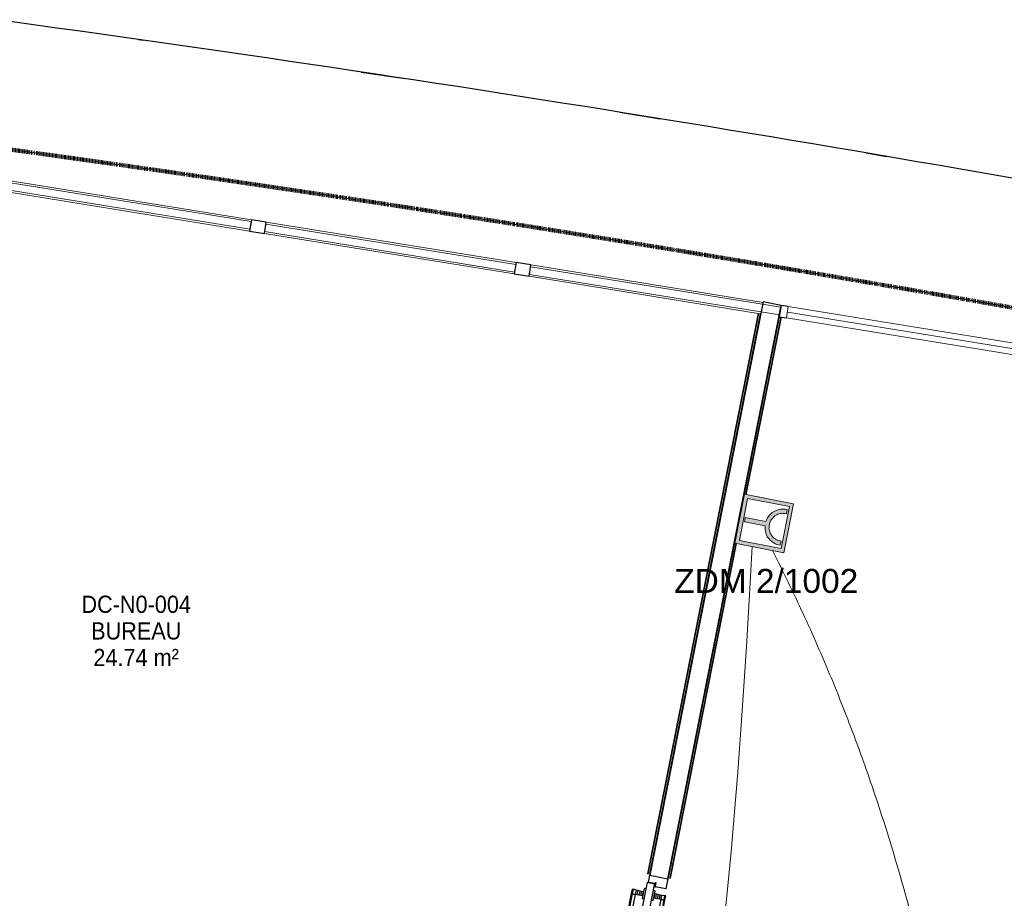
# Model space of a CAD drawing. Header units: millimetres. Extents: x 1909 to 61055, y -36590 to 14615.
# Tile 34 of 40: x 37185 to 42325, y -19299 to -14713. Entities that reach past the tile are written whole.
import ezdxf

# ---------------------------------------------------------------- set-up
doc = ezdxf.new("R2010")
doc.units = ezdxf.units.MM
doc.linetypes.add('Tiret', pattern=[2.5, 1.25, -1.25])
doc.layers.add('A-AREA', color=4, linetype='Tiret', lineweight=100, true_color=0x00ffff)
for name, color, linetype, lineweight in [('A-AREA-IDEN', 7, 'Continuous', 30), ('A-DETL-GENF', 7, 'Continuous', 18), ('A-DOOR', 7, 'Continuous', 25), ('A-FLOR', 7, 'Continuous', 25), ('A-FLOR-HRAL', 7, 'Continuous', 18), ('A-GLAZ-CURT', 7, 'Continuous', 18), ('A-GLAZ-CWMG', 7, 'Continuous', 18), ('A-WALL', 7, 'Continuous', 25), ('E-FIRE', 7, 'Continuous', 18), ('E-FIRE-IDEN', 7, 'Continuous', 30), ('E-WIRE', 7, 'Continuous', 18), ('Q-SPCQ', 7, 'Continuous', 18)]:
    doc.layers.add(name, color=color, linetype=linetype, lineweight=lineweight)
doc.styles.add('Arial', font='arial.ttf', dxfattribs={"height": 125})
doc.styles.add('Arial_1', font='arial.ttf', dxfattribs={"width": 0.9, "height": 90})

# ---------------------------------------------------------------- blocks, each defined once
blk = doc.blocks.new('PRT_SIMPLE_HUI_58x68x48 - PRT_BOIS_1V_930x2040x40-V8-2021_015_1111_DCE_1_50_N0 FINI_SSI_SDI')
at = {"layer": 'A-DETL-GENF', "lineweight": 25}
h = blk.add_hatch(color=256, dxfattribs=at)
h.paths.add_polyline_path([(-483.8, -9.7), (-489, -8), (-508.5, -8), (-508.5, -11.5), (-502, -11.5), (-502.2, -10.2), (-505.2, -10.2), (-505.2, -9.3), (-488.2, -9.5), (-485.1, -10.6)])
h.paths.add_polyline_path([(-483.8, -9.7), (-485.1, -11.7), (-496.1, -13.2), (-500.5, -13.2), (-500.5, -14.5), (-495.8, -14.5), (-483.8, -12.8), (-483.8, -10.4)])
h = blk.add_hatch(color=256, dxfattribs=at)
h.paths.add_polyline_path([(413.8, -9.7), (413.8, -12.8), (426.3, -14.5), (430.5, -14.5), (430.2, -13.2), (425.7, -13.1), (415.1, -11.7), (414.5, -10.7)])
h.paths.add_polyline_path([(438.5, -8), (418.5, -8), (413.8, -9.7), (415.1, -10.6), (418.8, -9.3), (435.2, -9.6), (435.2, -10.2), (432, -10.2), (432, -11.5), (438.5, -11.5), (438.5, -8.7)])
at = {"layer": 'A-DETL-GENF'}
for p, q in [((-488.5, -8), (-508.5, -8)), ((-508.5, -8), (-508.5, -11.5)), ((-508.5, -11.5), (-502, -11.5)), ((-505.2, -10.2), (-505.2, -9.3)), ((-505.2, -9.3), (-488.7, -9.3)), ((-502, -10.2), (-505.2, -10.2)), ((-502, -11.5), (-502, -10.2)), ((-496.1, -13.2), (-500.5, -13.2)), ((-500.5, -13.2), (-500.5, -14.5)), ((-500.5, -14.5), (-496, -14.5)), ((-485.1, -11.7), (-496.1, -13.2)), ((-496, -14.5), (-483.8, -12.8)), ((-488.7, -9.3), (-485.1, -10.6)), ((-483.8, -9.7), (-488.5, -8)), ((-485.1, -10.6), (-485.1, -11.7)), ((-483.8, -12.8), (-483.8, -9.7)), ((418.5, -8), (413.8, -9.7)), ((413.8, -9.7), (413.8, -12.8)), ((413.8, -12.8), (426, -14.5)), ((415.1, -10.6), (418.7, -9.3)), ((415.1, -11.7), (415.1, -10.6)), ((426.1, -13.2), (415.1, -11.7)), ((438.5, -8), (418.5, -8)), ((418.7, -9.3), (435.2, -9.3)), ((426, -14.5), (430.5, -14.5)), ((430.5, -13.2), (426.1, -13.2)), ((430.5, -14.5), (430.5, -13.2)), ((435.2, -10.2), (432, -10.2)), ((432, -10.2), (432, -11.5)), ((432, -11.5), (438.5, -11.5)), ((435.2, -9.3), (435.2, -10.2)), ((438.5, -11.5), (438.5, -8))]:
    blk.add_line(p, q, dxfattribs=at)
at = {"layer": 'A-DOOR'}
for p, q in [((-427.1, 55), (-450.6, 55)), ((-450.6, 55), (-450.6, 54.5)), ((-450.6, 54.5), (-450.6, 50.4)), ((-427.1, 54.5), (-450.6, 54.5)), ((-319.6, 55), (-427.1, 55)), ((-427.1, 55), (-427.1, 54.5)), ((-427.1, 54.5), (-427.1, 55)), ((-427.1, 54.5), (-427.1, 50.4)), ((-319.6, 54.5), (-427.1, 54.5)), ((-427.1, 50.4), (-427.1, 54.5)), ((-319.6, 54.5), (-319.6, 55)), ((-319.6, 50.4), (-319.6, 54.5)), ((-450.6, 50.4), (-450.6, 43.3)), ((-427.1, 50.4), (-450.6, 50.4)), ((-450.6, 34), (-450.6, 43.3)), ((-450.6, 25.6), (-450.6, 34)), ((-427.1, 34), (-450.6, 34)), ((-450.6, 15.2), (-450.6, 25.6)), ((-427.1, 25.6), (-450.6, 25.6)), ((-450.6, 4.4), (-450.6, 15.2)), ((-427.1, 15.2), (-450.6, 15.2)), ((-450.6, -4), (-450.6, 4.4)), ((-450.6, 4.4), (-427.1, 4.4)), ((-427.1, 50.4), (-427.1, 43.3)), ((-319.6, 50.4), (-427.1, 50.4)), ((-427.1, 43.3), (-427.1, 50.4)), ((-427.1, 34), (-427.1, 43.3)), ((-427.1, 43.3), (-427.1, 34)), ((-427.1, 32.8), (-427.1, 34)), ((-319.6, 34), (-427.1, 34)), ((-427.1, 34), (-427.1, 25.6)), ((-427.1, 32.8), (-319.6, 32.8)), ((-427.1, 25.6), (-427.1, 15.2)), ((-427.1, 15.2), (-427.1, 4.4)), ((-427.1, 4.4), (-427.1, -4)), ((-319.6, 43.3), (-319.6, 50.4)), ((-319.6, 43.3), (-319.6, 34)), ((-319.6, 34), (-319.6, 32.8)), ((-499.5, -14.5), (-499.5, -54.5)), ((426, -14.5), (-496, -14.5)), ((-465.6, -5.5), (-465.6, -14.5)), ((-413.4, -5.5), (-465.6, -5.5)), ((-450.6, -4), (-450.6, -5)), ((-450.6, -5), (-427.1, -5)), ((-427.1, -5), (-427.1, -4)), ((-413.4, -14.5), (-413.4, -5.5)), ((430.5, -54.5), (430.5, -14.5)), ((-499.5, -54.5), (430.5, -54.5)), ((-465.6, -54.5), (-465.6, -63.5)), ((-465.6, -63.5), (-413.4, -63.5)), ((-427.1, -64), (-450.6, -64)), ((-450.6, -64), (-450.6, -65)), ((-450.6, -73.4), (-450.6, -65)), ((-450.6, -84.2), (-450.6, -73.4)), ((-427.1, -73.4), (-450.6, -73.4)), ((-450.6, -94.6), (-450.6, -84.2)), ((-450.6, -84.2), (-427.1, -84.2)), ((-450.6, -103), (-450.6, -94.6)), ((-450.6, -94.6), (-427.1, -94.6)), ((-427.1, -65), (-427.1, -64)), ((-427.1, -65), (-427.1, -73.4)), ((-427.1, -73.4), (-427.1, -84.2)), ((-427.1, -84.2), (-427.1, -94.6)), ((-427.1, -94.6), (-427.1, -103)), ((-427.1, -103), (-427.1, -101.8)), ((-319.6, -101.8), (-427.1, -101.8)), ((-413.4, -63.5), (-413.4, -54.5)), ((-319.6, -101.8), (-319.6, -103)), ((417, -54.5), (417, -977.5)), ((-450.6, -112.3), (-450.6, -103)), ((-450.6, -103), (-427.1, -103)), ((-450.6, -112.3), (-450.6, -119.4)), ((-450.6, -119.4), (-450.6, -123.5)), ((-450.6, -119.4), (-427.1, -119.4)), ((-450.6, -123.5), (-450.6, -124)), ((-450.6, -123.5), (-427.1, -123.5)), ((-450.6, -124), (-427.1, -124)), ((-427.1, -112.3), (-427.1, -103)), ((-427.1, -103), (-319.6, -103)), ((-427.1, -103), (-427.1, -112.3)), ((-427.1, -112.3), (-427.1, -119.4)), ((-427.1, -119.4), (-427.1, -112.3)), ((-427.1, -119.4), (-427.1, -123.5)), ((-427.1, -119.4), (-319.6, -119.4)), ((-427.1, -123.5), (-427.1, -119.4)), ((-427.1, -123.5), (-427.1, -124)), ((-427.1, -123.5), (-319.6, -123.5)), ((-427.1, -124), (-427.1, -123.5)), ((-427.1, -124), (-319.6, -124)), ((-319.6, -103), (-319.6, -112.3)), ((-319.6, -119.4), (-319.6, -112.3)), ((-319.6, -123.5), (-319.6, -119.4)), ((-319.6, -124), (-319.6, -123.5))]:
    blk.add_line(p, q, dxfattribs=at)
for radius, start, end in [(9.12, 157.3922, 180), (9.12, 180, 204.1792), (7.5, 360, 180), (7.5, 180, 360), (7.5, 183.5845, 240), (7.5, 135, 164.3427), (9.12, 111.9887, 120), (9.12, 240, 248.0113), (7.5, 60, 120), (7.5, 270, 0), (9.12, 60, 68.0113), (7.5, 0, 30), (9.12, 0, 24.1792)]:
    blk.add_arc((429, -65.5), radius, start, end, dxfattribs=at)
at = {"layer": 'Q-SPCQ'}
for p, q in [((430.5, -40.5), (430.5, -54.5)), ((430.5, -54.5), (403.5, -54.5))]:
    blk.add_line(p, q, dxfattribs=at)
blk = doc.blocks.new('Panneau système - Vitré-367573-2021_015_1111_DCE_1_50_N0 FINI_SSI_SDI')
at = {"layer": 'A-GLAZ-CURT'}
for p, q in [((661.5, 20), (-661.5, 20)), ((-661.5, 20), (-661.5, -20)), ((661.5, -20), (661.5, 20)), ((-661.5, -20), (661.5, -20))]:
    blk.add_line(p, q, dxfattribs=at)
blk = doc.blocks.new('Panneau système - Vitré-356748-2021_015_1111_DCE_1_50_N0 FINI_SSI_SDI')
at = {"layer": 'A-GLAZ-CURT'}
for p, q in [((664, 20), (-664, 20)), ((-664, 20), (-664, -20)), ((664, -20), (664, 20)), ((-664, -20), (664, -20))]:
    blk.add_line(p, q, dxfattribs=at)
blk = doc.blocks.new('Panneau système - Vitré-356749-2021_015_1111_DCE_1_50_N0 FINI_SSI_SDI')
at = {"layer": 'A-GLAZ-CURT'}
for p, q in [((661, 20), (-661, 20)), ((-661, 20), (-661, -20)), ((661, -20), (661, 20)), ((-661, -20), (661, -20))]:
    blk.add_line(p, q, dxfattribs=at)
blk = doc.blocks.new('Meneau rectangulaire - AWS60_60x70-347310-2021_015_1111_DCE_1_50_N0 FINI_SSI_SDI')
at = {"layer": 'A-GLAZ-CWMG'}
for p, q in [((-1186.7, -15769.8), (118.4, -15980.8)), ((-1196.3, -15829.1), (108.8, -16040.1))]:
    blk.add_line(p, q, dxfattribs=at)
blk = doc.blocks.new('Meneau rectangulaire - AWS60_60x70-367281-2021_015_1111_DCE_1_50_N0 FINI_SSI_SDI')
at = {"layer": 'A-GLAZ-CWMG'}
for p, q in [((-2574.7, -15545.4), (-1263.7, -15757.4)), ((-2584.2, -15604.6), (-1273.3, -15816.6))]:
    blk.add_line(p, q, dxfattribs=at)
blk = doc.blocks.new('Meneau rectangulaire - AWS60_60x70-367276-2021_015_1111_DCE_1_50_N0 FINI_SSI_SDI')
at = {"layer": 'A-GLAZ-CWMG'}
for p, q in [((195.4, -15993.3), (1407.4, -16189.3)), ((185.8, -16052.5), (1392.8, -16247.7)), ((1490.2, -16263.4), (1491.8, -16263.7))]:
    blk.add_line(p, q, dxfattribs=at)
blk = doc.blocks.new('Meneau rectangulaire - AWS60_60x38-356570-2021_015_1111_DCE_1_50_N0 FINI_SSI_SDI')
at = {"layer": 'A-GLAZ-CWMG', "lineweight": 25}
for p, q in [((0, 30), (-38, 30)), ((-38, 30), (-38, -30)), ((-38, -30), (0, -30))]:
    blk.add_line(p, q, dxfattribs=at)
blk = doc.blocks.new('Meneau rectangulaire - AWS60_60x78-356563-2021_015_1111_DCE_1_50_N0 FINI_SSI_SDI')
at = {"layer": 'A-GLAZ-CWMG', "lineweight": 25}
for p, q in [((-39, 30), (39, 30)), ((-39, -30), (-39, 30)), ((39, 30), (39, -30)), ((39, -30), (-39, -30))]:
    blk.add_line(p, q, dxfattribs=at)
blk = doc.blocks.new('51_2V_PV_MV_XX_XX - Type 1-413066-2021_015_1111_DCE_1_50_N0 FINI_SSI_SDI')
at = {"layer": 'A-DOOR', "lineweight": 18, "true_color": 0x808080}
blk.add_hatch(color=8, dxfattribs=at).paths.add_polyline_path([(-927.7, 34), (-927.7, 34), (-878.2, 34)])
at = {"layer": 'A-DETL-GENF'}
for p, q in [((-1001.7, 34), (-1001.7, 94)), ((-1001.7, 94), (1001.7, 94)), ((1001.7, 64), (-1001.7, 64)), ((1001.7, 94), (1001.7, 34)), ((1001.7, 34), (-1001.7, 34))]:
    blk.add_line(p, q, dxfattribs=at)
blk = doc.blocks.new('Garde-corps - Garde-corps-506286-2021_015_1111_DCE_1_50_N0 FINI_SSI_SDI')
at = {"layer": 'A-FLOR-HRAL'}
for p, q in [((1382.3, -16246), (804.2, -19171.2)), ((1383.9, -16246.3), (805.8, -19171.5)), ((1385.6, -16246.5), (807.5, -19171.8)), ((1392.7, -16247.6), (814.5, -19173.2)), ((1395.6, -16248.2), (1392.7, -16247.6)), ((804.2, -19171.2), (805.8, -19171.5)), ((807.5, -19171.8), (805.8, -19171.5)), ((814.5, -19173.2), (807.5, -19171.8)), ((814.5, -19173.2), (817.5, -19173.8))]:
    blk.add_line(p, q, dxfattribs=at)
blk = doc.blocks.new('Garde-corps - Garde-corps-512182-2021_015_1111_DCE_1_50_N0 FINI_SSI_SDI')
at = {"layer": 'A-FLOR-HRAL'}
for p, q in [((913.7, -19192.3), (1492.4, -16263.9)), ((1316.4, -17191.3), (1499.4, -16265.3)), ((1318.1, -17191.7), (1501.1, -16265.6)), ((1319.7, -17192), (1502.8, -16265.9)), ((1492.4, -16263.9), (1489.5, -16263.3)), ((1492.4, -16263.9), (1499.4, -16265.3)), ((1499.4, -16265.3), (1501.1, -16265.6)), ((1502.8, -16265.9), (1501.1, -16265.6)), ((920.7, -19193.7), (1266, -17446.4)), ((922.4, -19194), (1267.7, -17446.7)), ((924, -19194.3), (1269.3, -17447.1)), ((910.8, -19191.7), (913.7, -19192.3)), ((920.7, -19193.7), (913.7, -19192.3)), ((922.4, -19194), (920.7, -19193.7)), ((922.4, -19194), (924, -19194.3))]:
    blk.add_line(p, q, dxfattribs=at)
blk = doc.blocks.new('B02_ARC_rvt-1-2021_015_1111_DCE_1_50_N0 FINI_SSI_SDI')
at = {"layer": 'A-AREA'}
blk.add_arc((-21322.9, -151541.9), 137443.1, 79.294939, 82.165076, dxfattribs=at)
at = {"layer": 'A-FLOR'}
for p, q in [((809.1, -19216), (816.6, -19178.4)), ((841.5, -19222.4), (809.1, -19216)), ((841.2, -19223.9), (841.5, -19222.4)), ((909.8, -19196.8), (899.4, -19249.1)), ((839.8, -19237.4), (838.6, -19237.1)), ((843.1, -19238), (841.1, -19237.6)), ((899.4, -19249.1), (844.4, -19238.3))]:
    blk.add_line(p, q, dxfattribs=at)
at = {"layer": 'A-WALL'}
for p, q in [((1407.9, -16186), (816.6, -19178.4)), ((1501.1, -16204.4), (1407.9, -16186)), ((909.8, -19196.8), (1501.1, -16204.4)), ((816.6, -19178.4), (909.8, -19196.8))]:
    blk.add_line(p, q, dxfattribs=at)
at = {"layer": 'A-DOOR', "lineweight": 18}
for name, p, rotation in [('51_2V_PV_MV_XX_XX - Type 1-413066-2021_015_1111_DCE_1_50_N0 FINI_SSI_SDI', (2533.2, -16336.9), 170.8152769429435), ('PRT_SIMPLE_HUI_58x68x48 - PRT_BOIS_1V_930x2040x40-V8-2021_015_1111_DCE_1_50_N0 FINI_SSI_SDI', (758.4, -19717.7), 258.8212149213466)]:
    blk.add_blockref(name, p, dxfattribs=dict(at, rotation=rotation))
at = {"layer": 'A-FLOR-HRAL', "lineweight": 18}
for name in ['Garde-corps - Garde-corps-506286-2021_015_1111_DCE_1_50_N0 FINI_SSI_SDI', 'Garde-corps - Garde-corps-512182-2021_015_1111_DCE_1_50_N0 FINI_SSI_SDI']:
    blk.add_blockref(name, (0, 0), dxfattribs=at)
at = {"layer": 'A-GLAZ-CURT', "lineweight": 18, "rotation": 170.8152769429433}
for name, p in [('Panneau système - Vitré-356748-2021_015_1111_DCE_1_50_N0 FINI_SSI_SDI', (-1924, -15681)), ('Panneau système - Vitré-356749-2021_015_1111_DCE_1_50_N0 FINI_SSI_SDI', (-538.9, -15905)), ('Panneau système - Vitré-367573-2021_015_1111_DCE_1_50_N0 FINI_SSI_SDI', (843.6, -16128.5))]:
    blk.add_blockref(name, p, dxfattribs=at)
at = {"layer": 'A-GLAZ-CWMG', "lineweight": 18}
for name in ['Meneau rectangulaire - AWS60_60x70-367281-2021_015_1111_DCE_1_50_N0 FINI_SSI_SDI', 'Meneau rectangulaire - AWS60_60x70-347310-2021_015_1111_DCE_1_50_N0 FINI_SSI_SDI', 'Meneau rectangulaire - AWS60_60x70-367276-2021_015_1111_DCE_1_50_N0 FINI_SSI_SDI']:
    blk.add_blockref(name, (0, 0), dxfattribs=at)
at = {"layer": 'A-GLAZ-CWMG', "lineweight": 18, "extrusion": (0, 0, -1), "rotation": 9.184723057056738}
for p in [(1230, -15793.2), (-152.1, -16016.7)]:
    blk.add_blockref('Meneau rectangulaire - AWS60_60x78-356563-2021_015_1111_DCE_1_50_N0 FINI_SSI_SDI', p, dxfattribs=at)
at = {"layer": 'A-GLAZ-CWMG', "lineweight": 18, "rotation": 350.8152769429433}
blk.add_blockref('Meneau rectangulaire - AWS60_60x38-356570-2021_015_1111_DCE_1_50_N0 FINI_SSI_SDI', (1534.1, -16240.2), dxfattribs=at)
blk = doc.blocks.new('B02_DC_STR_rvt-1-2021_015_1111_DCE_1_50_N0 FINI_SSI_SDI')
at = {"layer": 'A-FLOR'}
for p, q in [((-1854.4, -14816.1), (-1828.8, -14819.7)), ((-691, -14986.1), (-461.8, -15020.8)), ((659.3, -15196), (870.1, -15230)), ((1946.1, -15408.7), (2052.3, -15426.8))]:
    blk.add_line(p, q, dxfattribs=at)
blk.add_arc((-21384.2, -152545.4), 139107.1, 79.323004, 82.237507, dxfattribs=at)
blk = doc.blocks.new('703_DECLENCHEUR MANUEL GENERIQUE - ROUGE-V12-2021_015_1111_DCE_1_50_N0 FINI_SSI_SDI')
at = {"layer": 'A-DETL-GENF', "true_color": 0xff0000}
h = blk.add_hatch(color=1, dxfattribs=at)
h.paths.add_polyline_path([(-130, -264.4), (130, -264.4), (130, -4.4), (-130, -4.4), (-130, -189.7)])
h.paths.add_polyline_path([(-111.2, -247.6), (-111.2, -24.2), (112.2, -24.2), (112.2, -247.6), (51.6, -247.6)])
h.paths.add_polyline_path([(-94.9, -238.5), (-72.9, -238.5), (-72.6, -230), (-71.6, -221.6), (-70, -214.3), (-67.7, -207.2), (-61.5, -195.2), (-53, -184.6), (-45.3, -177.8), (-28.5, -168), (-20.2, -164), (-10.1, -162.7), (10.1, -162.7), (20.2, -164), (28.5, -168), (45.3, -177.8), (53, -184.6), (61.5, -195.2), (67.7, -207.2), (70, -214.3), (71.6, -221.6), (72.6, -230), (72.9, -238.5), (94.9, -238.5), (93.7, -220.4), (89.3, -202.9), (78.9, -182.3), (64.9, -163.9), (48.6, -153), (30.6, -145.4), (11.5, -141.2), (11.5, -31.8), (-11.5, -31.8), (-11.5, -141.2), (-30.6, -145.4), (-48.6, -153), (-64.9, -163.9), (-78.9, -182.3), (-89.3, -202.9), (-93.7, -220.4)])
at = {"layer": 'A-DETL-GENF'}
for p, q in [((130, -4.4), (-130, -4.4)), ((-130, -4.4), (-130, -264.4)), ((-111.2, -247.6), (-111.2, -24.2)), ((-111.2, -24.2), (112.2, -24.2)), ((0, -31.8), (-11.5, -31.8)), ((-11.5, -31.8), (-11.5, -141.2)), ((11.5, -31.8), (0, -31.8)), ((11.5, -141.2), (11.5, -31.8)), ((112.2, -24.2), (112.2, -247.6)), ((130, -264.4), (130, -4.4)), ((112.2, -247.6), (-111.2, -247.6)), ((-94.9, -238.5), (-72.9, -238.5)), ((72.9, -238.5), (94.9, -238.5)), ((-130, -264.4), (130, -264.4))]:
    blk.add_line(p, q, dxfattribs=at)
for centre, radius, start, end in [((0.9, -244.6), 104.1, 96.823, 129.177), ((-0.9, -244.6), 104.1, 50.823, 83.177), ((4.1, -235.9), 99, 160.5245, 181.4755), ((26.8, -248.3), 124.7, 137.3701, 158.6299), ((-0.8, -234.7), 72.4, 136.201, 157.6421), ((-11.1, -224.8), 58.2, 115.8772, 136.201), ((35.4, -289.6), 137.4, 113.8676, 121.5333), ((-3.5, -256.1), 93.6, 87.8491, 100.2554), ((3.5, -256.1), 93.6, 79.7446, 92.1509), ((-35.4, -289.6), 137.4, 58.4667, 66.1324), ((11.1, -224.8), 58.2, 43.799, 64.1228), ((0.8, -234.7), 72.4, 22.3579, 43.799), ((-26.8, -248.3), 124.7, 21.3701, 42.6299), ((-4.1, -235.9), 99, 358.5245, 19.4755), ((17.1, -237), 90, 170.1866, 180.9604), ((4.5, -234.1), 77.1, 159.5492, 170.6898), ((-4.5, -234.1), 77.1, 9.3102, 20.4508), ((-17.1, -237), 90, 359.0396, 9.8134)]:
    blk.add_arc(centre, radius, start, end, dxfattribs=at)
blk = doc.blocks.new('B02_SSI_rvt-1-2021_015_1111_DCE_1_50_N0 FINI_SSI_SDI')
at = {"layer": 'E-WIRE', "color": 1, "true_color": 0xff0000}
blk.add_open_spline([(-6171.3, -23365.8), (-4681.4, -22115.6), (-159.5, -22635.1), (1065.7, -22902.5), (1350.8, -17463.2)], degree=3, knots=[0, 0, 0, 0, 8.476232, 20.782036, 20.782036, 20.782036, 20.782036], dxfattribs=at)
blk.add_open_spline([(2411.9, -24763.3), (2977.5, -20468.1), (1457.1, -17484.2)], degree=2, dxfattribs=at)
at = {"layer": 'E-FIRE', "lineweight": 18, "rotation": 78.82121492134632}
blk.add_blockref('703_DECLENCHEUR MANUEL GENERIQUE - ROUGE-V12-2021_015_1111_DCE_1_50_N0 FINI_SSI_SDI', (1281.3, -17316.9), dxfattribs=at)
at = {"layer": 'E-FIRE-IDEN', "color": 1, "lineweight": 9, "true_color": 0xff0000, "insert": (943.6, -17579.9), "char_height": 125, "width": 1154.43, "attachment_point": 1, "style": 'Arial'}
blk.add_mtext('ZDM 2/1002', dxfattribs=at)

msp = doc.modelspace()

# ---------------------------------------------------------------- block references
at = {"lineweight": 5}
for name in ['B02_DC_STR_rvt-1-2021_015_1111_DCE_1_50_N0 FINI_SSI_SDI', 'B02_ARC_rvt-1-2021_015_1111_DCE_1_50_N0 FINI_SSI_SDI', 'B02_SSI_rvt-1-2021_015_1111_DCE_1_50_N0 FINI_SSI_SDI']:
    msp.add_blockref(name, (39658.7, 0), dxfattribs=at)

# ---------------------------------------------------------------- texts
at = {"layer": 'A-AREA-IDEN', "color": 8, "true_color": 0x808080, "char_height": 90, "attachment_point": 1, "style": 'Arial_1'}
for s, insert, width in [('DC-N0-004', (37507.3, -17719.3), 681.835), ('BUREAU', (37557.9, -17858.2), 562.785), ('24.74 m²', (37569.8, -17997.1), 530.316)]:
    msp.add_mtext(s, dxfattribs=dict(at, insert=insert, width=width))

doc.saveas('drawing.dxf')
